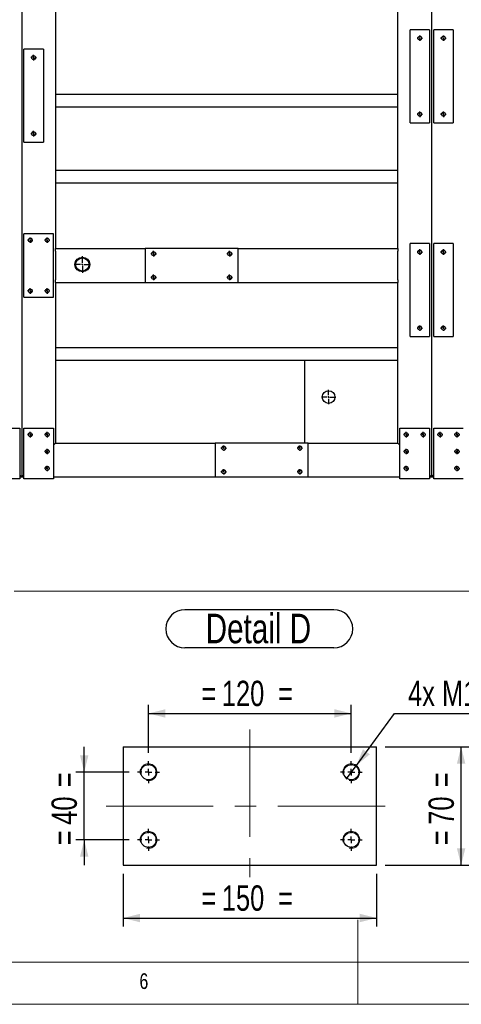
# Model space of a CAD drawing. Header units: millimetres. Extents: x 5 to 589, y 5 to 415.
# Tile 9 of 21: x 257 to 309, y 5 to 121. Entities that reach past the tile are written whole.
import ezdxf

# ---------------------------------------------------------------- set-up
doc = ezdxf.new("R2010")
doc.units = ezdxf.units.MM
doc.linetypes.add('CENTERX2', pattern=[20.32, 12.7, -2.54, 2.54, -2.54])
for name, color, linetype in [('COTES', 1, 'Continuous'), ('NOTES', 6, 'Continuous'), ('TRAIT-MIXTES', 3, 'CENTERX2')]:
    doc.layers.add(name, color=color, linetype=linetype)
doc.layers.add('TRAIT-FORT', color=4, linetype='Continuous', lineweight=25)
doc.styles.add('SLDTEXTSTYLE0', font='TXT', dxfattribs={"width": 0.75})
doc.dimstyles.new('SLDDIMSTYLE2', dxfattribs={"dimtxt": 3, "dimasz": 2, "dimexe": 0, "dimexo": 0.0625, "dimgap": 0.75, "dimtad": 0, "dimtih": 1, "dimtoh": 1, "dimdec": 0, "dimlfac": 5, "dimrnd": 1e-09, "dimzin": 12, "dimdsep": 46, "dimtxsty": 'SLDTEXTSTYLE0', "dimblk1": 'NONE', "dimsah": 1, "dimcen": 0, "dimadec": 0, "dimazin": 3, "dimtfac": 1, "dimtdec": 0, "dimtmove": 0, "dimatfit": 3, "dimldrblk": 'NONE', "dimfxl": 1, "dimfrac": 2, "dimtolj": 1, "dimtzin": 12, "dimarcsym": 0})
doc.dimstyles.new('SLDDIMSTYLE3', dxfattribs={"dimtxt": 3, "dimasz": 2, "dimexe": 0, "dimexo": 0.0625, "dimgap": 0.75, "dimtad": 1, "dimdec": 0, "dimlfac": 5, "dimrnd": 1e-09, "dimzin": 12, "dimdsep": 46, "dimtxsty": 'SLDTEXTSTYLE0', "dimsah": 1, "dimcen": 0.09, "dimadec": 0, "dimazin": 3, "dimtfac": 1, "dimtdec": 0, "dimtofl": 0, "dimtmove": 0, "dimatfit": 3, "dimfxl": 1, "dimfrac": 2, "dimtolj": 1, "dimtzin": 12, "dimarcsym": 0})
doc.dimstyles.new('SLDDIMSTYLE4', dxfattribs={"dimtxt": 3, "dimasz": 2, "dimexe": 0, "dimexo": 0.0625, "dimgap": 0.75, "dimtad": 1, "dimdec": 0, "dimlfac": 5, "dimrnd": 1e-09, "dimzin": 12, "dimdsep": 46, "dimtxsty": 'SLDTEXTSTYLE0', "dimsah": 1, "dimcen": 0.09, "dimadec": 0, "dimazin": 3, "dimtfac": 1, "dimtdec": 0, "dimtmove": 0, "dimatfit": 0, "dimfxl": 1, "dimfrac": 2, "dimtolj": 1, "dimtzin": 12, "dimarcsym": 0})

# ---------------------------------------------------------------- blocks, each defined once
blk = doc.blocks.new('_D_72')
at = {"layer": 'COTES', "color": 1, "transparency": 16777216}
for p, q in [((272.23, 34.75), (272.23, 40.41)), ((296.23, 34.75), (296.23, 40.41)), ((272.23, 39.41), (296.23, 39.41))]:
    blk.add_line(p, q, dxfattribs=at)
for points in [[(272.23, 39.41), (274.23, 38.91), (274.23, 39.91)], [(296.23, 39.41), (294.23, 39.91), (294.23, 38.91)]]:
    blk.add_solid(points, dxfattribs=at)
at = {"layer": 'COTES', "color": 1, "transparency": 16777216, "char_height": 3, "attachment_point": 1, "style": 'SLDTEXTSTYLE0'}
for s, insert in [('120', (280.91, 43.28)), ('=', (278.48, 43.28)), ('=', (287.56, 43.28))]:
    blk.add_mtext(s, dxfattribs=dict(at, insert=insert))
blk = doc.blocks.new('_D_73')
at = {"layer": 'COTES', "color": 1, "transparency": 16777216}
for p, q in [((269.23, 20.45), (269.23, 14.21)), ((299.23, 20.45), (299.23, 14.21)), ((269.23, 15.21), (299.23, 15.21))]:
    blk.add_line(p, q, dxfattribs=at)
for points in [[(269.23, 15.21), (271.23, 14.71), (271.23, 15.71)], [(299.23, 15.21), (297.23, 15.71), (297.23, 14.71)]]:
    blk.add_solid(points, dxfattribs=at)
at = {"layer": 'COTES', "color": 1, "transparency": 16777216, "char_height": 3, "attachment_point": 1, "style": 'SLDTEXTSTYLE0'}
for s, insert in [('150', (280.91, 19.07)), ('=', (278.48, 19.07)), ('=', (287.56, 19.07))]:
    blk.add_mtext(s, dxfattribs=dict(at, insert=insert))
blk = doc.blocks.new('_D_74')
at = {"layer": 'COTES', "color": 1, "transparency": 16777216}
for p, q in [((264.62, 32.45), (264.62, 35.45)), ((269.93, 32.45), (263.62, 32.45)), ((264.62, 24.45), (264.62, 32.45)), ((269.93, 24.45), (263.62, 24.45)), ((264.62, 24.45), (264.62, 21.45))]:
    blk.add_line(p, q, dxfattribs=at)
for points in [[(264.62, 32.45), (265.12, 34.45), (264.12, 34.45)], [(264.62, 24.45), (264.12, 22.45), (265.12, 22.45)]]:
    blk.add_solid(points, dxfattribs=at)
at = {"layer": 'COTES', "color": 1, "transparency": 16777216, "char_height": 3, "attachment_point": 1, "rotation": 90, "style": 'SLDTEXTSTYLE0'}
for s, insert in [('=', (260.75, 30.67)), ('40', (260.75, 26.24)), ('=', (260.75, 23.81))]:
    blk.add_mtext(s, dxfattribs=dict(at, insert=insert))
blk = doc.blocks.new('_D_75')
at = {"layer": 'COTES', "color": 1, "transparency": 16777216}
for p, q in [((300.23, 35.45), (310.23, 35.45)), ((309.23, 21.45), (309.23, 35.45)), ((300.23, 21.45), (310.23, 21.45))]:
    blk.add_line(p, q, dxfattribs=at)
for points in [[(309.23, 35.45), (308.73, 33.45), (309.73, 33.45)], [(309.23, 21.45), (309.73, 23.45), (308.73, 23.45)]]:
    blk.add_solid(points, dxfattribs=at)
at = {"layer": 'COTES', "color": 1, "transparency": 16777216, "char_height": 3, "attachment_point": 1, "rotation": 90, "style": 'SLDTEXTSTYLE0'}
for s, insert in [('=', (305.37, 30.67)), ('70', (305.37, 26.24)), ('=', (305.37, 23.81))]:
    blk.add_mtext(s, dxfattribs=dict(at, insert=insert))
blk = doc.blocks.new('_D_76')
at = {"layer": 'COTES', "color": 1, "transparency": 16777216}
for p, q in [((296.83, 33.26), (301.36, 39.41)), ((301.36, 39.41), (316.3, 39.41)), ((295.64, 31.65), (296.83, 33.26))]:
    blk.add_line(p, q, dxfattribs=at)
blk.add_solid([(296.83, 33.26), (298.42, 34.57), (297.61, 35.17)], dxfattribs=at)
at = {"layer": 'COTES', "color": 1, "transparency": 16777216, "insert": (302.95, 43.28), "char_height": 3, "attachment_point": 1, "style": 'SLDTEXTSTYLE0'}
blk.add_mtext('4x M10', dxfattribs=at)
blk = doc.blocks.new('_NONE')
blk = doc.blocks.new('SW_NOTE_7')
at = {"layer": 'NOTES', "color": 0}
for p, q in [((-0.11, 4.99), (17.5, 4.99)), ((17.5, 0.46), (-0.11, 0.46))]:
    blk.add_line(p, q, dxfattribs=at)
for centre, start, end in [((-0.11, 2.72), 90, 270), ((17.5, 2.72), 270, 90)]:
    blk.add_arc(centre, 2.26, start, end, dxfattribs=at)
at = {"layer": 'NOTES', "color": 0, "insert": (8.59, 4.51), "char_height": 3.5, "attachment_point": 2, "style": 'SLDTEXTSTYLE0'}
blk.add_mtext('Detail D', dxfattribs=at)
blk = doc.blocks.new('SW_CENTERMARKSYMBOL_48')
at = {"layer": 'TRAIT-MIXTES', "color": 0}
for p, q in [((0, 0.8), (0, 1.3)), ((-0.8, 0), (-1.3, 0)), ((0, 0), (-0.4, 0)), ((0, 0), (0, 0.4)), ((0, 0), (0, -0.4)), ((0, 0), (0.4, 0)), ((0.8, 0), (1.3, 0)), ((0, -0.8), (0, -1.3))]:
    blk.add_line(p, q, dxfattribs=at)
blk = doc.blocks.new('SW_CENTERMARKSYMBOL_49')
at = {"layer": 'TRAIT-MIXTES', "color": 0}
for p, q in [((0, 0.8), (0, 1.3)), ((-0.8, 0), (-1.3, 0)), ((0, 0), (-0.4, 0)), ((0, 0), (0, 0.4)), ((0, 0), (0, -0.4)), ((0, 0), (0.4, 0)), ((0.8, 0), (1.3, 0)), ((0, -0.8), (0, -1.3))]:
    blk.add_line(p, q, dxfattribs=at)
blk = doc.blocks.new('SW_CENTERMARKSYMBOL_50')
at = {"layer": 'TRAIT-MIXTES', "color": 0}
for p, q in [((0, 0.8), (0, 1.3)), ((-0.8, 0), (-1.3, 0)), ((0, 0), (-0.4, 0)), ((0, 0), (0, 0.4)), ((0, 0), (0, -0.4)), ((0, 0), (0.4, 0)), ((0.8, 0), (1.3, 0)), ((0, -0.8), (0, -1.3))]:
    blk.add_line(p, q, dxfattribs=at)
blk = doc.blocks.new('SW_CENTERMARKSYMBOL_51')
at = {"layer": 'TRAIT-MIXTES', "color": 0}
for p, q in [((0, 0.8), (0, 1.3)), ((-0.8, 0), (-1.3, 0)), ((0, 0), (-0.4, 0)), ((0, 0), (0, 0.4)), ((0, 0), (0, -0.4)), ((0, 0), (0.4, 0)), ((0.8, 0), (1.3, 0)), ((0, -0.8), (0, -1.3))]:
    blk.add_line(p, q, dxfattribs=at)
blk = doc.blocks.new('SW_CENTERMARKSYMBOL_80')
at = {"layer": 'TRAIT-MIXTES', "color": 0}
for p, q in [((-0.2, 0), (-0.325, 0)), ((0, 0), (-0.1, 0)), ((0, 0.2), (0, 0.325)), ((0, 0), (0, 0.1)), ((0, 0), (0, -0.1)), ((0, 0), (0.1, 0)), ((0.2, 0), (0.325, 0)), ((0, -0.2), (0, -0.325))]:
    blk.add_line(p, q, dxfattribs=at)
blk = doc.blocks.new('SW_CENTERMARKSYMBOL_81')
at = {"layer": 'TRAIT-MIXTES', "color": 0}
for p, q in [((-0.2, 0), (-0.325, 0)), ((0, 0), (-0.1, 0)), ((0, 0.2), (0, 0.325)), ((0, 0), (0, 0.1)), ((0, 0), (0, -0.1)), ((0, 0), (0.1, 0)), ((0.2, 0), (0.325, 0)), ((0, -0.2), (0, -0.325))]:
    blk.add_line(p, q, dxfattribs=at)
blk = doc.blocks.new('SW_CENTERMARKSYMBOL_210')
at = {"layer": 'TRAIT-MIXTES', "color": 0}
for p, q in [((-0.2, 0), (-0.975, 0)), ((0, 0), (-0.1, 0)), ((0, 0.2), (0, 0.975)), ((0, 0), (0, 0.1)), ((0, 0), (0, -0.1)), ((0, 0), (0.1, 0)), ((0.2, 0), (0.975, 0)), ((0, -0.2), (0, -0.975))]:
    blk.add_line(p, q, dxfattribs=at)
blk = doc.blocks.new('SW_CENTERMARKSYMBOL_228')
at = {"layer": 'TRAIT-MIXTES', "color": 0}
for p, q in [((-0.2, 0), (-0.85, 0)), ((0, 0), (-0.1, 0)), ((0, 0.2), (0, 0.85)), ((0, 0), (0, 0.1)), ((0, 0), (0, -0.1)), ((0, 0), (0.1, 0)), ((0.2, 0), (0.85, 0)), ((0, -0.2), (0, -0.85))]:
    blk.add_line(p, q, dxfattribs=at)
blk = doc.blocks.new('SW_CENTERMARKSYMBOL_241')
at = {"layer": 'TRAIT-MIXTES', "color": 0}
for p, q in [((-0.2, 0), (-0.325, 0)), ((0, 0), (-0.1, 0)), ((0, 0.2), (0, 0.325)), ((0, 0), (0, 0.1)), ((0, 0), (0, -0.1)), ((0, 0), (0.1, 0)), ((0.2, 0), (0.325, 0)), ((0, -0.2), (0, -0.325))]:
    blk.add_line(p, q, dxfattribs=at)
blk = doc.blocks.new('SW_CENTERMARKSYMBOL_242')
at = {"layer": 'TRAIT-MIXTES', "color": 0}
for p, q in [((-0.2, 0), (-0.325, 0)), ((0, 0), (-0.1, 0)), ((0, 0.2), (0, 0.325)), ((0, 0), (0, 0.1)), ((0, 0), (0, -0.1)), ((0, 0), (0.1, 0)), ((0.2, 0), (0.325, 0)), ((0, -0.2), (0, -0.325))]:
    blk.add_line(p, q, dxfattribs=at)
blk = doc.blocks.new('SW_CENTERMARKSYMBOL_243')
at = {"layer": 'TRAIT-MIXTES', "color": 0}
for p, q in [((-0.2, 0), (-0.325, 0)), ((0, 0), (-0.1, 0)), ((0, 0.2), (0, 0.325)), ((0, 0), (0, 0.1)), ((0, 0), (0, -0.1)), ((0, 0), (0.1, 0)), ((0.2, 0), (0.325, 0)), ((0, -0.2), (0, -0.325))]:
    blk.add_line(p, q, dxfattribs=at)
blk = doc.blocks.new('SW_CENTERMARKSYMBOL_244')
at = {"layer": 'TRAIT-MIXTES', "color": 0}
for p, q in [((-0.2, 0), (-0.325, 0)), ((0, 0), (-0.1, 0)), ((0, 0.2), (0, 0.325)), ((0, 0), (0, 0.1)), ((0, 0), (0, -0.1)), ((0, 0), (0.1, 0)), ((0.2, 0), (0.325, 0)), ((0, -0.2), (0, -0.325))]:
    blk.add_line(p, q, dxfattribs=at)
blk = doc.blocks.new('SW_CENTERMARKSYMBOL_323')
at = {"layer": 'TRAIT-MIXTES', "color": 0}
for p, q in [((-0.2, 0), (-0.325, 0)), ((0, 0), (-0.1, 0)), ((0, 0.2), (0, 0.325)), ((0, 0), (0, 0.1)), ((0, 0), (0, -0.1)), ((0, 0), (0.1, 0)), ((0.2, 0), (0.325, 0)), ((0, -0.2), (0, -0.325))]:
    blk.add_line(p, q, dxfattribs=at)
blk = doc.blocks.new('SW_CENTERMARKSYMBOL_324')
at = {"layer": 'TRAIT-MIXTES', "color": 0}
for p, q in [((-0.2, 0), (-0.325, 0)), ((0, 0), (-0.1, 0)), ((0, 0.2), (0, 0.325)), ((0, 0), (0, 0.1)), ((0, 0), (0, -0.1)), ((0, 0), (0.1, 0)), ((0.2, 0), (0.325, 0)), ((0, -0.2), (0, -0.325))]:
    blk.add_line(p, q, dxfattribs=at)
blk = doc.blocks.new('SW_CENTERMARKSYMBOL_325')
at = {"layer": 'TRAIT-MIXTES', "color": 0}
for p, q in [((-0.2, 0), (-0.325, 0)), ((0, 0), (-0.1, 0)), ((0, 0.2), (0, 0.325)), ((0, 0), (0, 0.1)), ((0, 0), (0, -0.1)), ((0, 0), (0.1, 0)), ((0.2, 0), (0.325, 0)), ((0, -0.2), (0, -0.325))]:
    blk.add_line(p, q, dxfattribs=at)
blk = doc.blocks.new('SW_CENTERMARKSYMBOL_326')
at = {"layer": 'TRAIT-MIXTES', "color": 0}
for p, q in [((-0.2, 0), (-0.325, 0)), ((0, 0), (-0.1, 0)), ((0, 0.2), (0, 0.325)), ((0, 0), (0, 0.1)), ((0, 0), (0, -0.1)), ((0, 0), (0.1, 0)), ((0.2, 0), (0.325, 0)), ((0, -0.2), (0, -0.325))]:
    blk.add_line(p, q, dxfattribs=at)
blk = doc.blocks.new('SW_CENTERMARKSYMBOL_332')
at = {"layer": 'TRAIT-MIXTES', "color": 0}
for p, q in [((-0.2, 0), (-0.325, 0)), ((0, 0), (-0.1, 0)), ((0, 0.2), (0, 0.325)), ((0, 0), (0, 0.1)), ((0, 0), (0, -0.1)), ((0, 0), (0.1, 0)), ((0.2, 0), (0.325, 0)), ((0, -0.2), (0, -0.325))]:
    blk.add_line(p, q, dxfattribs=at)
blk = doc.blocks.new('SW_CENTERMARKSYMBOL_333')
at = {"layer": 'TRAIT-MIXTES', "color": 0}
for p, q in [((-0.2, 0), (-0.325, 0)), ((0, 0), (-0.1, 0)), ((0, 0.2), (0, 0.325)), ((0, 0), (0, 0.1)), ((0, 0), (0, -0.1)), ((0, 0), (0.1, 0)), ((0.2, 0), (0.325, 0)), ((0, -0.2), (0, -0.325))]:
    blk.add_line(p, q, dxfattribs=at)
blk = doc.blocks.new('SW_CENTERMARKSYMBOL_348')
at = {"layer": 'TRAIT-MIXTES', "color": 0}
for p, q in [((-0.2, 0), (-0.325, 0)), ((0, 0), (-0.1, 0)), ((0, 0.2), (0, 0.325)), ((0, 0), (0, 0.1)), ((0, 0), (0, -0.1)), ((0, 0), (0.1, 0)), ((0.2, 0), (0.325, 0)), ((0, -0.2), (0, -0.325))]:
    blk.add_line(p, q, dxfattribs=at)
blk = doc.blocks.new('SW_CENTERMARKSYMBOL_349')
at = {"layer": 'TRAIT-MIXTES', "color": 0}
for p, q in [((-0.2, 0), (-0.325, 0)), ((0, 0), (-0.1, 0)), ((0, 0.2), (0, 0.325)), ((0, 0), (0, 0.1)), ((0, 0), (0, -0.1)), ((0, 0), (0.1, 0)), ((0.2, 0), (0.325, 0)), ((0, -0.2), (0, -0.325))]:
    blk.add_line(p, q, dxfattribs=at)
blk = doc.blocks.new('SW_CENTERMARKSYMBOL_350')
at = {"layer": 'TRAIT-MIXTES', "color": 0}
for p, q in [((-0.2, 0), (-0.325, 0)), ((0, 0), (-0.1, 0)), ((0, 0.2), (0, 0.325)), ((0, 0), (0, 0.1)), ((0, 0), (0, -0.1)), ((0, 0), (0.1, 0)), ((0.2, 0), (0.325, 0)), ((0, -0.2), (0, -0.325))]:
    blk.add_line(p, q, dxfattribs=at)
blk = doc.blocks.new('SW_CENTERMARKSYMBOL_351')
at = {"layer": 'TRAIT-MIXTES', "color": 0}
for p, q in [((-0.2, 0), (-0.325, 0)), ((0, 0), (-0.1, 0)), ((0, 0.2), (0, 0.325)), ((0, 0), (0, 0.1)), ((0, 0), (0, -0.1)), ((0, 0), (0.1, 0)), ((0.2, 0), (0.325, 0)), ((0, -0.2), (0, -0.325))]:
    blk.add_line(p, q, dxfattribs=at)
blk = doc.blocks.new('SW_CENTERMARKSYMBOL_378')
at = {"layer": 'TRAIT-MIXTES', "color": 0}
for p, q in [((-0.2, 0), (-0.325, 0)), ((0, 0), (-0.1, 0)), ((0, 0.2), (0, 0.325)), ((0, 0), (0, 0.1)), ((0, 0), (0, -0.1)), ((0, 0), (0.1, 0)), ((0.2, 0), (0.325, 0)), ((0, -0.2), (0, -0.325))]:
    blk.add_line(p, q, dxfattribs=at)
blk = doc.blocks.new('SW_CENTERMARKSYMBOL_379')
at = {"layer": 'TRAIT-MIXTES', "color": 0}
for p, q in [((-0.2, 0), (-0.325, 0)), ((0, 0), (-0.1, 0)), ((0, 0.2), (0, 0.325)), ((0, 0), (0, 0.1)), ((0, 0), (0, -0.1)), ((0, 0), (0.1, 0)), ((0.2, 0), (0.325, 0)), ((0, -0.2), (0, -0.325))]:
    blk.add_line(p, q, dxfattribs=at)
blk = doc.blocks.new('SW_CENTERMARKSYMBOL_380')
at = {"layer": 'TRAIT-MIXTES', "color": 0}
for p, q in [((-0.2, 0), (-0.325, 0)), ((0, 0), (-0.1, 0)), ((0, 0.2), (0, 0.325)), ((0, 0), (0, 0.1)), ((0, 0), (0, -0.1)), ((0, 0), (0.1, 0)), ((0.2, 0), (0.325, 0)), ((0, -0.2), (0, -0.325))]:
    blk.add_line(p, q, dxfattribs=at)
blk = doc.blocks.new('SW_CENTERMARKSYMBOL_381')
at = {"layer": 'TRAIT-MIXTES', "color": 0}
for p, q in [((-0.2, 0), (-0.325, 0)), ((0, 0), (-0.1, 0)), ((0, 0.2), (0, 0.325)), ((0, 0), (0, 0.1)), ((0, 0), (0, -0.1)), ((0, 0), (0.1, 0)), ((0.2, 0), (0.325, 0)), ((0, -0.2), (0, -0.325))]:
    blk.add_line(p, q, dxfattribs=at)
blk = doc.blocks.new('SW_CENTERMARKSYMBOL_391')
at = {"layer": 'TRAIT-MIXTES', "color": 0}
for p, q in [((-0.2, 0), (-0.325, 0)), ((0, 0), (-0.1, 0)), ((0, 0.2), (0, 0.325)), ((0, 0), (0, 0.1)), ((0, 0), (0, -0.1)), ((0, 0), (0.1, 0)), ((0.2, 0), (0.325, 0)), ((0, -0.2), (0, -0.325))]:
    blk.add_line(p, q, dxfattribs=at)
blk = doc.blocks.new('SW_CENTERMARKSYMBOL_392')
at = {"layer": 'TRAIT-MIXTES', "color": 0}
for p, q in [((-0.2, 0), (-0.325, 0)), ((0, 0), (-0.1, 0)), ((0, 0.2), (0, 0.325)), ((0, 0), (0, 0.1)), ((0, 0), (0, -0.1)), ((0, 0), (0.1, 0)), ((0.2, 0), (0.325, 0)), ((0, -0.2), (0, -0.325))]:
    blk.add_line(p, q, dxfattribs=at)
blk = doc.blocks.new('SW_CENTERMARKSYMBOL_421')
at = {"layer": 'TRAIT-MIXTES', "color": 0}
for p, q in [((-0.2, 0), (-0.325, 0)), ((0, 0), (-0.1, 0)), ((0, 0.2), (0, 0.325)), ((0, 0), (0, 0.1)), ((0, 0), (0, -0.1)), ((0, 0), (0.1, 0)), ((0.2, 0), (0.325, 0)), ((0, -0.2), (0, -0.325))]:
    blk.add_line(p, q, dxfattribs=at)
blk = doc.blocks.new('SW_CENTERMARKSYMBOL_422')
at = {"layer": 'TRAIT-MIXTES', "color": 0}
for p, q in [((-0.2, 0), (-0.325, 0)), ((0, 0), (-0.1, 0)), ((0, 0.2), (0, 0.325)), ((0, 0), (0, 0.1)), ((0, 0), (0, -0.1)), ((0, 0), (0.1, 0)), ((0.2, 0), (0.325, 0)), ((0, -0.2), (0, -0.325))]:
    blk.add_line(p, q, dxfattribs=at)
blk = doc.blocks.new('SW_CENTERMARKSYMBOL_461')
at = {"layer": 'TRAIT-MIXTES', "color": 0}
for p, q in [((-0.2, 0), (-0.325, 0)), ((0, 0), (-0.1, 0)), ((0, 0.2), (0, 0.325)), ((0, 0), (0, 0.1)), ((0, 0), (0, -0.1)), ((0, 0), (0.1, 0)), ((0.2, 0), (0.325, 0)), ((0, -0.2), (0, -0.325))]:
    blk.add_line(p, q, dxfattribs=at)
blk = doc.blocks.new('SW_CENTERMARKSYMBOL_462')
at = {"layer": 'TRAIT-MIXTES', "color": 0}
for p, q in [((-0.2, 0), (-0.325, 0)), ((0, 0), (-0.1, 0)), ((0, 0.2), (0, 0.325)), ((0, 0), (0, 0.1)), ((0, 0), (0, -0.1)), ((0, 0), (0.1, 0)), ((0.2, 0), (0.325, 0)), ((0, -0.2), (0, -0.325))]:
    blk.add_line(p, q, dxfattribs=at)
blk = doc.blocks.new('SW_CENTERMARKSYMBOL_488')
at = {"layer": 'TRAIT-MIXTES', "color": 0}
for p, q in [((-0.2, 0), (-0.325, 0)), ((0, 0), (-0.1, 0)), ((0, 0.2), (0, 0.325)), ((0, 0), (0, 0.1)), ((0, 0), (0, -0.1)), ((0, 0), (0.1, 0)), ((0.2, 0), (0.325, 0)), ((0, -0.2), (0, -0.325))]:
    blk.add_line(p, q, dxfattribs=at)
blk = doc.blocks.new('SW_CENTERMARKSYMBOL_489')
at = {"layer": 'TRAIT-MIXTES', "color": 0}
for p, q in [((-0.2, 0), (-0.325, 0)), ((0, 0), (-0.1, 0)), ((0, 0.2), (0, 0.325)), ((0, 0), (0, 0.1)), ((0, 0), (0, -0.1)), ((0, 0), (0.1, 0)), ((0.2, 0), (0.325, 0)), ((0, -0.2), (0, -0.325))]:
    blk.add_line(p, q, dxfattribs=at)
blk = doc.blocks.new('SW_CENTERMARKSYMBOL_490')
at = {"layer": 'TRAIT-MIXTES', "color": 0}
for p, q in [((-0.2, 0), (-0.325, 0)), ((0, 0), (-0.1, 0)), ((0, 0.2), (0, 0.325)), ((0, 0), (0, 0.1)), ((0, 0), (0, -0.1)), ((0, 0), (0.1, 0)), ((0.2, 0), (0.325, 0)), ((0, -0.2), (0, -0.325))]:
    blk.add_line(p, q, dxfattribs=at)
blk = doc.blocks.new('SW_CENTERMARKSYMBOL_491')
at = {"layer": 'TRAIT-MIXTES', "color": 0}
for p, q in [((-0.2, 0), (-0.325, 0)), ((0, 0), (-0.1, 0)), ((0, 0.2), (0, 0.325)), ((0, 0), (0, 0.1)), ((0, 0), (0, -0.1)), ((0, 0), (0.1, 0)), ((0.2, 0), (0.325, 0)), ((0, -0.2), (0, -0.325))]:
    blk.add_line(p, q, dxfattribs=at)
blk = doc.blocks.new('SW_CENTERMARKSYMBOL_510')
at = {"layer": 'TRAIT-MIXTES', "color": 0}
for p, q in [((-0.2, 0), (-0.325, 0)), ((0, 0), (-0.1, 0)), ((0, 0.2), (0, 0.325)), ((0, 0), (0, 0.1)), ((0, 0), (0, -0.1)), ((0, 0), (0.1, 0)), ((0.2, 0), (0.325, 0)), ((0, -0.2), (0, -0.325))]:
    blk.add_line(p, q, dxfattribs=at)
blk = doc.blocks.new('SW_CENTERMARKSYMBOL_511')
at = {"layer": 'TRAIT-MIXTES', "color": 0}
for p, q in [((-0.2, 0), (-0.325, 0)), ((0, 0), (-0.1, 0)), ((0, 0.2), (0, 0.325)), ((0, 0), (0, 0.1)), ((0, 0), (0, -0.1)), ((0, 0), (0.1, 0)), ((0.2, 0), (0.325, 0)), ((0, -0.2), (0, -0.325))]:
    blk.add_line(p, q, dxfattribs=at)
blk = doc.blocks.new('SW_CENTERMARKSYMBOL_512')
at = {"layer": 'TRAIT-MIXTES', "color": 0}
for p, q in [((-0.2, 0), (-0.325, 0)), ((0, 0), (-0.1, 0)), ((0, 0.2), (0, 0.325)), ((0, 0), (0, 0.1)), ((0, 0), (0, -0.1)), ((0, 0), (0.1, 0)), ((0.2, 0), (0.325, 0)), ((0, -0.2), (0, -0.325))]:
    blk.add_line(p, q, dxfattribs=at)
blk = doc.blocks.new('SW_CENTERMARKSYMBOL_513')
at = {"layer": 'TRAIT-MIXTES', "color": 0}
for p, q in [((-0.2, 0), (-0.325, 0)), ((0, 0), (-0.1, 0)), ((0, 0.2), (0, 0.325)), ((0, 0), (0, 0.1)), ((0, 0), (0, -0.1)), ((0, 0), (0.1, 0)), ((0.2, 0), (0.325, 0)), ((0, -0.2), (0, -0.325))]:
    blk.add_line(p, q, dxfattribs=at)

msp = doc.modelspace()

# ---------------------------------------------------------------- linework, layer by layer
at = {"lineweight": 18}
for p, q in [((256.318, 53.868), (326.203, 53.868)), ((297, 5), (297, 15)), ((10, 10), (584, 10)), ((256.318, 10), (326.203, 10)), ((5, 5), (589, 5))]:
    msp.add_line(p, q, dxfattribs=at)
for centre, radius in [((304.333, 119.296), 0.25), ((307.133, 119.296), 0.25), ((258.633, 116.996), 0.25), ((304.333, 110.296), 0.25), ((307.133, 110.296), 0.25), ((258.633, 107.996), 0.25), ((258.233, 95.396), 0.25), ((260.233, 95.396), 0.25), ((272.833, 93.796), 0.25), ((281.833, 93.796), 0.25), ((304.333, 93.996), 0.25), ((307.133, 93.996), 0.25), ((272.833, 90.996), 0.25), ((281.833, 90.996), 0.25), ((258.233, 89.396), 0.25), ((260.233, 89.396), 0.25), ((304.333, 84.996), 0.25), ((307.133, 84.996), 0.25), ((258.233, 72.396), 0.25), ((260.233, 72.396), 0.25), ((302.733, 72.396), 0.25), ((304.733, 72.396), 0.25), ((306.733, 72.396), 0.25), ((308.733, 72.396), 0.25), ((260.233, 70.396), 0.25), ((281.133, 70.796), 0.25), ((290.133, 70.796), 0.25), ((302.733, 70.396), 0.25), ((308.733, 70.396), 0.25), ((260.233, 68.396), 0.25), ((281.133, 67.996), 0.25), ((290.133, 67.996), 0.25), ((302.733, 68.396), 0.25), ((308.733, 68.396), 0.25), ((272.234, 32.454), 1), ((296.234, 32.454), 1), ((272.234, 24.454), 1), ((296.234, 24.454), 1)]:
    msp.add_arc(centre, radius, 255, 195, dxfattribs=at)
at = {"layer": 'TRAIT-FORT', "color": 4, "linetype": 'Continuous', "lineweight": 25}
for p, q in [((257.233, 210.896), (257.233, 67.396)), ((305.733, 210.896), (305.733, 67.396)), ((261.233, 132.896), (261.233, 94.396)), ((301.733, 94.396), (301.733, 132.896)), ((303.183, 109.296), (303.183, 120.296)), ((305.483, 120.296), (303.183, 120.296)), ((305.483, 120.296), (305.483, 109.296)), ((305.983, 109.296), (305.983, 120.296)), ((308.283, 120.296), (305.983, 120.296)), ((308.283, 120.296), (308.283, 109.296)), ((259.783, 117.996), (257.483, 117.996)), ((257.483, 106.996), (257.483, 117.996)), ((259.783, 117.996), (259.783, 106.996)), ((301.733, 112.646), (261.233, 112.646)), ((301.733, 111.146), (261.233, 111.146)), ((303.183, 109.296), (305.483, 109.296)), ((305.983, 109.296), (308.283, 109.296)), ((257.483, 106.996), (259.783, 106.996)), ((301.733, 103.646), (261.233, 103.646)), ((301.733, 102.146), (261.233, 102.146)), ((257.483, 88.646), (257.483, 96.146)), ((260.983, 96.146), (257.483, 96.146)), ((260.983, 88.646), (260.983, 96.146)), ((261.233, 94.396), (271.833, 94.396)), ((261.233, 94.096), (261.233, 94.396)), ((282.833, 94.396), (271.833, 94.396)), ((271.833, 94.396), (271.833, 90.396)), ((282.833, 94.396), (301.733, 94.396)), ((282.833, 90.396), (282.833, 94.396)), ((301.733, 94.396), (301.733, 94.096)), ((303.183, 83.996), (303.183, 94.996)), ((305.483, 94.996), (303.183, 94.996)), ((305.483, 94.996), (305.483, 83.996)), ((305.983, 83.996), (305.983, 94.996)), ((308.283, 94.996), (305.983, 94.996)), ((308.283, 94.996), (308.283, 83.996)), ((261.233, 94.096), (261.233, 90.696)), ((301.733, 90.696), (301.733, 94.096)), ((261.233, 90.396), (261.233, 90.696)), ((261.233, 90.396), (271.833, 90.396)), ((261.233, 90.396), (261.233, 71.396)), ((271.833, 90.396), (282.833, 90.396)), ((282.833, 90.396), (301.733, 90.396)), ((301.733, 90.696), (301.733, 90.396)), ((301.733, 71.396), (301.733, 90.396)), ((257.483, 88.646), (260.983, 88.646)), ((303.183, 83.996), (305.483, 83.996)), ((305.983, 83.996), (308.283, 83.996)), ((301.733, 82.646), (261.233, 82.646)), ((301.733, 81.146), (261.233, 81.146)), ((290.733, 71.396), (290.733, 81.146)), ((253.483, 73.146), (256.983, 73.146)), ((256.983, 73.146), (256.983, 67.146)), ((257.483, 73.146), (260.983, 73.146)), ((257.483, 67.146), (257.483, 73.146)), ((260.983, 73.146), (260.983, 67.146)), ((301.983, 67.146), (301.983, 73.146)), ((301.983, 73.146), (305.483, 73.146)), ((305.483, 73.146), (305.483, 67.146)), ((305.983, 73.146), (309.483, 73.146)), ((305.983, 67.146), (305.983, 73.146)), ((260.983, 71.146), (261.233, 71.396)), ((261.233, 71.396), (260.983, 71.146)), ((261.233, 71.396), (280.133, 71.396)), ((280.133, 71.396), (280.133, 67.396)), ((291.133, 71.396), (280.133, 71.396)), ((291.133, 71.396), (301.733, 71.396)), ((291.133, 67.396), (291.133, 71.396)), ((301.983, 71.146), (301.733, 71.396)), ((301.733, 71.396), (301.983, 71.146)), ((260.074, 70.237), (260.392, 70.555)), ((302.892, 70.237), (302.574, 70.555)), ((308.574, 70.237), (308.892, 70.555)), ((257.233, 67.396), (256.983, 67.646)), ((256.983, 67.646), (257.233, 67.396)), ((257.233, 67.396), (257.483, 67.646)), ((257.483, 67.646), (257.233, 67.396)), ((305.733, 67.396), (305.483, 67.646)), ((305.483, 67.646), (305.733, 67.396)), ((305.733, 67.396), (305.983, 67.646)), ((305.983, 67.646), (305.733, 67.396)), ((256.983, 67.146), (253.483, 67.146)), ((256.983, 67.396), (257.233, 67.396)), ((257.233, 67.396), (257.483, 67.396)), ((260.983, 67.146), (257.483, 67.146)), ((260.983, 67.396), (280.133, 67.396)), ((280.133, 67.396), (291.133, 67.396)), ((291.133, 67.396), (301.983, 67.396)), ((305.483, 67.146), (301.983, 67.146)), ((305.483, 67.396), (305.733, 67.396)), ((305.733, 67.396), (305.983, 67.396)), ((309.483, 67.146), (305.983, 67.146)), ((269.234, 35.454), (269.234, 21.454)), ((269.234, 35.454), (299.234, 35.454)), ((299.234, 21.454), (299.234, 35.454)), ((269.234, 21.454), (299.234, 21.454))]:
    msp.add_line(p, q, dxfattribs=at)
for centre, radius in [((304.333, 119.296), 0.225), ((307.133, 119.296), 0.225), ((258.633, 116.996), 0.225), ((304.333, 110.296), 0.225), ((307.133, 110.296), 0.225), ((258.633, 107.996), 0.225), ((258.233, 95.396), 0.225), ((260.233, 95.396), 0.225), ((264.399, 92.52), 0.875), ((264.399, 92.52), 0.775), ((272.833, 93.796), 0.225), ((281.833, 93.796), 0.225), ((304.333, 93.996), 0.225), ((307.133, 93.996), 0.225), ((272.833, 90.996), 0.225), ((281.833, 90.996), 0.225), ((258.233, 89.396), 0.225), ((260.233, 89.396), 0.225), ((304.333, 84.996), 0.225), ((307.133, 84.996), 0.225), ((293.541, 76.844), 0.75), ((258.233, 72.396), 0.225), ((260.233, 72.396), 0.225), ((302.733, 72.396), 0.225), ((304.733, 72.396), 0.225), ((306.733, 72.396), 0.225), ((308.733, 72.396), 0.225), ((260.233, 70.396), 0.225), ((281.133, 70.796), 0.225), ((290.133, 70.796), 0.225), ((302.733, 70.396), 0.225), ((308.733, 70.396), 0.225), ((260.233, 68.396), 0.225), ((281.133, 67.996), 0.225), ((290.133, 67.996), 0.225), ((302.733, 68.396), 0.225), ((308.733, 68.396), 0.225), ((272.234, 32.454), 0.9), ((296.234, 32.454), 0.9), ((272.234, 24.454), 0.9), ((296.234, 24.454), 0.9)]:
    msp.add_circle(centre, radius, dxfattribs=at)
at = {"layer": 'TRAIT-MIXTES', "lineweight": 18}
for p, q in [((284.234, 37.519), (284.234, 20.029)), ((267.202, 28.454), (301.324, 28.454))]:
    msp.add_line(p, q, dxfattribs=at)

# ---------------------------------------------------------------- block references
at = {"layer": 'NOTES', "color": 211}
msp.add_blockref('SW_NOTE_7', (276.646, 46.701), dxfattribs=at)
at = {"layer": 'TRAIT-MIXTES'}
for name, p in [('SW_CENTERMARKSYMBOL_421', (304.333, 119.296)), ('SW_CENTERMARKSYMBOL_332', (307.133, 119.296)), ('SW_CENTERMARKSYMBOL_461', (258.633, 116.996)), ('SW_CENTERMARKSYMBOL_422', (304.333, 110.296)), ('SW_CENTERMARKSYMBOL_333', (307.133, 110.296)), ('SW_CENTERMARKSYMBOL_462', (258.633, 107.996)), ('SW_CENTERMARKSYMBOL_510', (258.233, 95.396)), ('SW_CENTERMARKSYMBOL_511', (260.233, 95.396)), ('SW_CENTERMARKSYMBOL_210', (264.399, 92.52)), ('SW_CENTERMARKSYMBOL_323', (272.833, 93.796)), ('SW_CENTERMARKSYMBOL_326', (281.833, 93.796)), ('SW_CENTERMARKSYMBOL_391', (304.333, 93.996)), ('SW_CENTERMARKSYMBOL_80', (307.133, 93.996)), ('SW_CENTERMARKSYMBOL_324', (272.833, 90.996)), ('SW_CENTERMARKSYMBOL_325', (281.833, 90.996)), ('SW_CENTERMARKSYMBOL_512', (258.233, 89.396)), ('SW_CENTERMARKSYMBOL_513', (260.233, 89.396)), ('SW_CENTERMARKSYMBOL_392', (304.333, 84.996)), ('SW_CENTERMARKSYMBOL_81', (307.133, 84.996)), ('SW_CENTERMARKSYMBOL_228', (293.541, 76.844)), ('SW_CENTERMARKSYMBOL_380', (258.233, 72.396)), ('SW_CENTERMARKSYMBOL_381', (260.233, 72.396)), ('SW_CENTERMARKSYMBOL_490', (302.733, 72.396)), ('SW_CENTERMARKSYMBOL_491', (304.733, 72.396)), ('SW_CENTERMARKSYMBOL_350', (306.733, 72.396)), ('SW_CENTERMARKSYMBOL_351', (308.733, 72.396)), ('SW_CENTERMARKSYMBOL_241', (281.133, 70.796)), ('SW_CENTERMARKSYMBOL_244', (290.133, 70.796)), ('SW_CENTERMARKSYMBOL_378', (260.233, 70.396)), ('SW_CENTERMARKSYMBOL_488', (302.733, 70.396)), ('SW_CENTERMARKSYMBOL_348', (308.733, 70.396)), ('SW_CENTERMARKSYMBOL_379', (260.233, 68.396)), ('SW_CENTERMARKSYMBOL_242', (281.133, 67.996)), ('SW_CENTERMARKSYMBOL_243', (290.133, 67.996)), ('SW_CENTERMARKSYMBOL_489', (302.733, 68.396)), ('SW_CENTERMARKSYMBOL_349', (308.733, 68.396)), ('SW_CENTERMARKSYMBOL_49', (272.234, 32.454)), ('SW_CENTERMARKSYMBOL_51', (296.234, 32.454)), ('SW_CENTERMARKSYMBOL_48', (272.234, 24.454)), ('SW_CENTERMARKSYMBOL_50', (296.234, 24.454))]:
    msp.add_blockref(name, p, dxfattribs=at)

# ---------------------------------------------------------------- texts
at = {"layer": 'NOTES', "color": 211, "insert": (271.167, 8.668), "char_height": 1.852, "attachment_point": 1, "style": 'SLDTEXTSTYLE0'}
msp.add_mtext('6', dxfattribs=at)

# ---------------------------------------------------------------- dimensions: what is measured, and where the dimension line sits
at = {"layer": 'COTES', "color": 1}
for base, p1, p2, picture, middle in [((296.234, 39.411), (272.234, 33.754), (296.234, 33.754), '_D_72', (284.234, 39.411)), ((299.234, 15.207), (269.234, 21.454), (299.234, 21.454), '_D_73', (284.234, 15.207))]:
    dim = msp.add_linear_dim(base=base, p1=p1, p2=p2, text='=<>=', dimstyle='SLDDIMSTYLE3', dxfattribs=at)
    dim.commit()
    dim.dimension.update_dxf_attribs({"geometry": picture, "text_midpoint": middle, "dimtype": 160})
dim = msp.add_diameter_dim_2p(p1=(295.641, 31.649), p2=(296.827, 33.259), text='4x M10', dimstyle='SLDDIMSTYLE2', override={"dimpost": '<>'}, dxfattribs=at)
dim.commit()
dim.dimension.update_dxf_attribs({"geometry": '_D_76', "text_midpoint": (309.624, 41.792), "dimtype": 163})
for base, p1, p2, dimstyle, picture, middle in [((264.619, 32.454), (270.934, 24.454), (270.934, 32.454), 'SLDDIMSTYLE4', '_D_74', (264.619, 28.454)), ((309.234, 35.454), (299.234, 21.454), (299.234, 35.454), 'SLDDIMSTYLE3', '_D_75', (309.234, 28.454))]:
    dim = msp.add_linear_dim(base=base, p1=p1, p2=p2, angle=90, text='=<>=', dimstyle=dimstyle, dxfattribs=at)
    dim.commit()
    dim.dimension.update_dxf_attribs({"geometry": picture, "text_midpoint": middle, "dimtype": 160})

doc.saveas('drawing.dxf')
